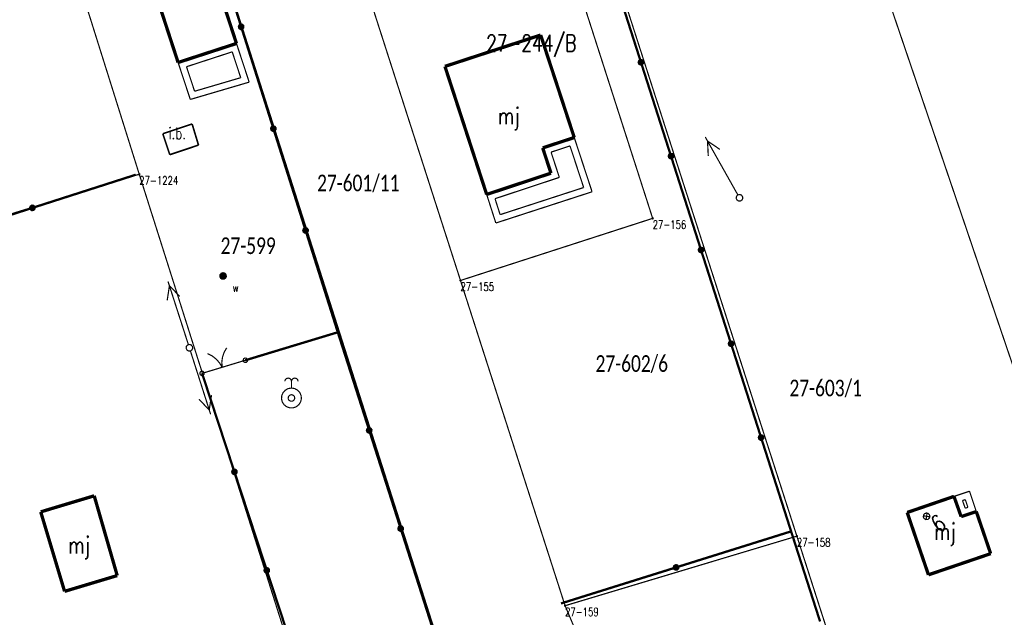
# Model space of a CAD drawing. Header units: metres. Extents: x 7542868 to 7543897, y 5828496 to 5830561.
# Tile 65 of 122: x 7543236 to 7543310, y 5830182 to 5830227. Entities that reach past the tile are written whole.
import ezdxf
from ezdxf.enums import TextEntityAlignment as Align

# ---------------------------------------------------------------- set-up
doc = ezdxf.new("R2010")
doc.units = ezdxf.units.M
doc.header["$MEASUREMENT"] = 0
for name, color, linetype in [('ADRESY_EADTD_T_0', 7, 'Continuous'), ('ADRESY_EAPADR_T_0', 7, 'Continuous'), ('BDOT500_BUIB_E_T_6', 7, 'Continuous'), ('BDOT500_BUIB_L_10', 7, 'Continuous'), ('BDOT500_KTOK_L_1', 7, 'Continuous'), ('BDOT500_KTOK_L_4', 7, 'Continuous'), ('BUDYNKI_EGBB_E_T_0', 7, 'Continuous'), ('BUDYNKI_EGBB_L_0', 7, 'Continuous'), ('BUDYNKI_EGBE_L_0', 7, 'Continuous'), ('BUDYNKI_EGBE_L_1', 7, 'Continuous'), ('GESUT_SUPE_L_3', 7, 'Continuous'), ('GESUT_SUSM_T_3', 7, 'Continuous'), ('GESUT_SUUW_E_T_8', 7, 'Continuous'), ('GESUT_SUUW_T_11', 7, 'Continuous'), ('GESUT_SUUW_T_2', 7, 'Continuous'), ('GLOWNA_BAZA_DZIALKI', 7, 'Continuous'), ('GLOWNA_BAZA_NUMERY_PUNKTOW', 7, 'Continuous'), ('GLOWNA_BAZA_PUNKTY', 7, 'Continuous'), ('SZUMIN_511-1_DROGA_POM_UZUPEL__', 7, 'Continuous')]:
    doc.layers.add(name, color=color, linetype=linetype)
doc.layers.add('Numery_dzialek', color=7, linetype='Continuous', lineweight=13)
doc.styles.add('Legend', font='calibri.ttf')
doc.styles.add('STYL_ARIAL', font='simplex', dxfattribs={"width": 0.75, "oblique": 0.1})

msp = doc.modelspace()

# ---------------------------------------------------------------- linework, layer by layer
at = {"layer": 'ADRESY_EAPADR_T_0', "color": 7, "const_width": 0.09}
for points in [[(7543304.3778, 5830189.5027), (7543303.884, 5830189.5804)], [(7543303.9837, 5830189.7437), (7543304.1164, 5830189.7911), (7543304.2536, 5830189.7594), (7543304.3519, 5830189.6585), (7543304.38, 5830189.5204), (7543304.329, 5830189.3891), (7543304.2151, 5830189.3062), (7543304.0745, 5830189.298), (7543303.9518, 5830189.3672), (7543303.8859, 5830189.4917), (7543303.8978, 5830189.632), (7543303.9837, 5830189.7437)], [(7543304.092, 5830189.2946), (7543304.1697, 5830189.7885)]]:
    msp.add_lwpolyline(points, dxfattribs=at)
at = {"layer": 'BDOT500_BUIB_L_10', "color": 7, "const_width": 0.125}
for points in [[(7543246.6616, 5830218.3156), (7543248.8669, 5830219.0511)], [(7543248.8669, 5830219.0511), (7543249.348, 5830217.4642)], [(7543246.6616, 5830218.3156), (7543247.1868, 5830216.7409)], [(7543247.1868, 5830216.7409), (7543249.348, 5830217.4642)]]:
    msp.add_lwpolyline(points, dxfattribs=at)
at = {"layer": 'BDOT500_KTOK_L_1', "color": 7, "const_width": 0.09}
for points in [[(7543251.125, 5830200.7499), (7543251.1023, 5830201.1333), (7543251.1533, 5830201.5139), (7543251.276, 5830201.8778), (7543251.4661, 5830202.2115)], [(7543250.0305, 5830201.7768), (7543250.3737, 5830201.6046), (7543250.6777, 5830201.3699), (7543250.9313, 5830201.0815), (7543251.125, 5830200.7499)], [(7543251.8428, 5830200.9673), (7543252.8717, 5830201.2788)], [(7543252.7372, 5830201.1749), (7543252.7018, 5830201.2857), (7543252.746, 5830201.3933), (7543252.8489, 5830201.4473), (7543252.9625, 5830201.4225), (7543253.0337, 5830201.3305), (7543253.029, 5830201.2143), (7543252.9507, 5830201.1283), (7543252.8355, 5830201.1127), (7543252.7372, 5830201.1749)], [(7543249.4831, 5830200.1895), (7543249.4478, 5830200.3003), (7543249.4919, 5830200.4079), (7543249.5948, 5830200.462), (7543249.7085, 5830200.4372), (7543249.7796, 5830200.3452), (7543249.7749, 5830200.229), (7543249.6966, 5830200.143), (7543249.5814, 5830200.1274), (7543249.4831, 5830200.1895)], [(7543249.6176, 5830200.2935), (7543250.6465, 5830200.605)], [(7543250.4072, 5830200.5326), (7543251.8428, 5830200.9673)]]:
    msp.add_lwpolyline(points, dxfattribs=at)
at = {"layer": 'BDOT500_KTOK_L_4', "color": 7, "const_width": 0.175}
for points in [[(7543250.1359, 5830234.015), (7543252.5588, 5830226.3575)], [(7543280.3803, 5830230.7424), (7543282.6398, 5830223.687)], [(7543252.4243, 5830226.2536), (7543252.389, 5830226.3644), (7543252.4331, 5830226.472), (7543252.536, 5830226.526), (7543252.6497, 5830226.5012), (7543252.7208, 5830226.4092), (7543252.7161, 5830226.293), (7543252.6379, 5830226.207), (7543252.5226, 5830226.1914), (7543252.4243, 5830226.2536)], [(7543252.5588, 5830226.3575), (7543254.9818, 5830218.7001)], [(7543282.5053, 5830223.5831), (7543282.4699, 5830223.6939), (7543282.514, 5830223.8015), (7543282.617, 5830223.8555), (7543282.7306, 5830223.8307), (7543282.8017, 5830223.7387), (7543282.7971, 5830223.6225), (7543282.7188, 5830223.5365), (7543282.6036, 5830223.5209), (7543282.5053, 5830223.5831)], [(7543282.6398, 5830223.687), (7543284.8993, 5830216.6317)], [(7543254.8473, 5830218.5961), (7543254.8119, 5830218.7069), (7543254.856, 5830218.8145), (7543254.959, 5830218.8685), (7543255.0726, 5830218.8438), (7543255.1437, 5830218.7517), (7543255.1391, 5830218.6356), (7543255.0608, 5830218.5495), (7543254.9456, 5830218.534), (7543254.8473, 5830218.5961)], [(7543254.9818, 5830218.7001), (7543257.4047, 5830211.0426)], [(7543284.7648, 5830216.5278), (7543284.7294, 5830216.6385), (7543284.7735, 5830216.7461), (7543284.8765, 5830216.8002), (7543284.9901, 5830216.7754), (7543285.0612, 5830216.6834), (7543285.0565, 5830216.5672), (7543284.9783, 5830216.4812), (7543284.863, 5830216.4656), (7543284.7648, 5830216.5278)], [(7543284.8993, 5830216.6317), (7543287.1587, 5830209.5764)], [(7543236.8523, 5830212.7398), (7543244.6228, 5830215.231)], [(7543236.7178, 5830212.6359), (7543236.6824, 5830212.7466), (7543236.7266, 5830212.8542), (7543236.8295, 5830212.9083), (7543236.9431, 5830212.8835), (7543237.0143, 5830212.7915), (7543237.0096, 5830212.6753), (7543236.9313, 5830212.5893), (7543236.8161, 5830212.5737), (7543236.7178, 5830212.6359)], [(7543229.0818, 5830210.2486), (7543236.8523, 5830212.7398)], [(7543257.2702, 5830210.9386), (7543257.2349, 5830211.0494), (7543257.279, 5830211.157), (7543257.3819, 5830211.211), (7543257.4956, 5830211.1863), (7543257.5667, 5830211.0943), (7543257.562, 5830210.9781), (7543257.4837, 5830210.8921), (7543257.3685, 5830210.8765), (7543257.2702, 5830210.9386)], [(7543257.4047, 5830211.0426), (7543259.8277, 5830203.3851)], [(7543287.0242, 5830209.4724), (7543286.9889, 5830209.5832), (7543287.033, 5830209.6908), (7543287.136, 5830209.7449), (7543287.2496, 5830209.7201), (7543287.3207, 5830209.6281), (7543287.316, 5830209.5119), (7543287.2378, 5830209.4259), (7543287.1225, 5830209.4103), (7543287.0242, 5830209.4724)], [(7543287.1587, 5830209.5764), (7543289.4182, 5830202.5211)], [(7543252.8717, 5830201.2788), (7543259.8277, 5830203.3851)], [(7543259.8277, 5830203.3851), (7543262.1923, 5830196.0047)], [(7543289.2837, 5830202.4171), (7543289.2484, 5830202.5279), (7543289.2925, 5830202.6355), (7543289.3954, 5830202.6895), (7543289.5091, 5830202.6648), (7543289.5802, 5830202.5727), (7543289.5755, 5830202.4566), (7543289.4973, 5830202.3705), (7543289.382, 5830202.355), (7543289.2837, 5830202.4171)], [(7543289.4182, 5830202.5211), (7543291.6777, 5830195.4657)], [(7543252.0524, 5830192.8851), (7543249.6176, 5830200.2935)], [(7543262.0578, 5830195.9008), (7543262.0224, 5830196.0115), (7543262.0665, 5830196.1191), (7543262.1695, 5830196.1732), (7543262.2831, 5830196.1484), (7543262.3542, 5830196.0564), (7543262.3496, 5830195.9402), (7543262.2713, 5830195.8542), (7543262.1561, 5830195.8386), (7543262.0578, 5830195.9008)], [(7543262.1923, 5830196.0047), (7543264.5569, 5830188.6244)], [(7543291.5432, 5830195.3618), (7543291.5078, 5830195.4726), (7543291.552, 5830195.5801), (7543291.6549, 5830195.6342), (7543291.7685, 5830195.6094), (7543291.8397, 5830195.5174), (7543291.835, 5830195.4012), (7543291.7567, 5830195.3152), (7543291.6415, 5830195.2996), (7543291.5432, 5830195.3618)], [(7543291.6777, 5830195.4657), (7543293.9372, 5830188.4104)], [(7543251.9179, 5830192.7811), (7543251.8826, 5830192.8919), (7543251.9267, 5830192.9995), (7543252.0297, 5830193.0535), (7543252.1433, 5830193.0288), (7543252.2144, 5830192.9367), (7543252.2097, 5830192.8206), (7543252.1315, 5830192.7345), (7543252.0162, 5830192.719), (7543251.9179, 5830192.7811)], [(7543254.4873, 5830185.4766), (7543252.0524, 5830192.8851)], [(7543264.4224, 5830188.5204), (7543264.387, 5830188.6312), (7543264.4312, 5830188.7388), (7543264.5341, 5830188.7928), (7543264.6477, 5830188.7681), (7543264.7188, 5830188.6761), (7543264.7142, 5830188.5599), (7543264.6359, 5830188.4739), (7543264.5207, 5830188.4583), (7543264.4224, 5830188.5204)], [(7543264.5569, 5830188.6244), (7543266.9215, 5830181.244)], [(7543293.9372, 5830188.4104), (7543285.2797, 5830185.6997)], [(7543293.9372, 5830188.4104), (7543296.1147, 5830181.6325)], [(7543254.3528, 5830185.3727), (7543254.3174, 5830185.4834), (7543254.3615, 5830185.591), (7543254.4645, 5830185.6451), (7543254.5781, 5830185.6203), (7543254.6492, 5830185.5283), (7543254.6446, 5830185.4121), (7543254.5663, 5830185.3261), (7543254.4511, 5830185.3105), (7543254.3528, 5830185.3727)], [(7543256.9221, 5830178.0682), (7543254.4873, 5830185.4766)], [(7543285.2797, 5830185.6997), (7543276.6223, 5830182.989)], [(7543285.1452, 5830185.5957), (7543285.1099, 5830185.7065), (7543285.154, 5830185.8141), (7543285.257, 5830185.8682), (7543285.3706, 5830185.8434), (7543285.4417, 5830185.7514), (7543285.437, 5830185.6352), (7543285.3588, 5830185.5492), (7543285.2435, 5830185.5336), (7543285.1452, 5830185.5957)]]:
    msp.add_lwpolyline(points, dxfattribs=at)
at = {"layer": 'BUDYNKI_EGBB_L_0', "color": 34, "const_width": 0.25}
for points in [[(7543249.5584, 5830233.1981), (7543252.2052, 5830225.1053)], [(7543247.8145, 5830223.6745), (7543245.1881, 5830231.7174)], [(7543267.89, 5830223.38), (7543275.09, 5830225.74)], [(7543275.09, 5830225.74), (7543277.62, 5830218.03)], [(7543252.2052, 5830225.1053), (7543247.8145, 5830223.6745)], [(7543271.03, 5830213.75), (7543267.89, 5830223.38)], [(7543277.62, 5830218.03), (7543275.2446, 5830217.2505)], [(7543275.2446, 5830217.2505), (7543275.8682, 5830215.3502)], [(7543275.8682, 5830215.3502), (7543271.03, 5830213.75)], [(7543237.4783, 5830189.8774), (7543241.5005, 5830191.0856)], [(7543241.5005, 5830191.0856), (7543243.2325, 5830185.0867)], [(7543302.6686, 5830189.8314), (7543306.19, 5830191.04)], [(7543306.19, 5830191.04), (7543306.73, 5830189.52)], [(7543239.2702, 5830183.899), (7543237.4783, 5830189.8774)], [(7543306.73, 5830189.52), (7543307.87, 5830189.9)], [(7543307.87, 5830189.9), (7543308.9512, 5830186.7347)], [(7543304.2715, 5830185.1419), (7543302.6686, 5830189.8314)], [(7543308.9512, 5830186.7347), (7543304.2715, 5830185.1419)], [(7543243.2325, 5830185.0867), (7543239.2702, 5830183.899)]]:
    msp.add_lwpolyline(points, dxfattribs=at)
at = {"layer": 'BUDYNKI_EGBE_L_0', "color": 7, "const_width": 0.09}
for points in [[(7543252.2052, 5830225.1053), (7543247.8145, 5830223.6745)], [(7543253.1609, 5830222.1973), (7543252.2052, 5830225.1053)], [(7543248.4464, 5830223.3545), (7543251.8859, 5830224.4754)], [(7543251.8859, 5830224.4754), (7543252.5248, 5830222.5314)], [(7543247.8145, 5830223.6745), (7543248.7306, 5830220.8942)], [(7543249.054, 5830221.5105), (7543248.4464, 5830223.3545)], [(7543248.7306, 5830220.8942), (7543253.1609, 5830222.1973)], [(7543252.5248, 5830222.5314), (7543249.054, 5830221.5105)], [(7543306.19, 5830191.04), (7543307.36, 5830191.43)], [(7543307.36, 5830191.43), (7543307.87, 5830189.9)], [(7543306.73, 5830189.52), (7543306.19, 5830191.04)], [(7543306.8318, 5830190.7269), (7543307.0438, 5830190.7975)], [(7543307.037, 5830190.1494), (7543306.8318, 5830190.7269)], [(7543307.0438, 5830190.7975), (7543307.2375, 5830190.2162)], [(7543307.2375, 5830190.2162), (7543307.037, 5830190.1494)], [(7543307.87, 5830189.9), (7543306.73, 5830189.52)]]:
    msp.add_lwpolyline(points, dxfattribs=at)
at = {"layer": 'BUDYNKI_EGBE_L_1', "color": 7, "const_width": 0.09}
for points in [[(7543277.62, 5830218.03), (7543275.2446, 5830217.2505)], [(7543275.8756, 5830216.9313), (7543277.3009, 5830217.3991)], [(7543277.3009, 5830217.3991), (7543278.3284, 5830214.2707)], [(7543278.96, 5830213.95), (7543277.62, 5830218.03)], [(7543275.2446, 5830217.2505), (7543275.8682, 5830215.3502)], [(7543276.4988, 5830215.0322), (7543275.8756, 5830216.9313)], [(7543275.8682, 5830215.3502), (7543271.03, 5830213.75)], [(7543271.6575, 5830213.4309), (7543276.4988, 5830215.0322)], [(7543271.03, 5830213.75), (7543271.72, 5830211.6)], [(7543271.72, 5830211.6), (7543278.96, 5830213.95)], [(7543278.3284, 5830214.2707), (7543272.0428, 5830212.2305)], [(7543272.0428, 5830212.2305), (7543271.6575, 5830213.4309)]]:
    msp.add_lwpolyline(points, dxfattribs=at)
at = {"layer": 'GESUT_SUPE_L_3', "color": 1, "const_width": 0.09}
for points in [[(7543289.9292, 5830213.715), (7543287.4755, 5830218.0715)], [(7543287.7023, 5830216.6499), (7543287.6473, 5830217.7665)], [(7543288.5737, 5830217.1406), (7543287.6473, 5830217.7665)], [(7543248.5873, 5830202.4551), (7543247.0521, 5830207.2136)], [(7543246.9908, 5830205.7752), (7543247.1596, 5830206.8805)], [(7543247.9424, 5830206.0823), (7543247.1596, 5830206.8805)], [(7543250.2614, 5830197.2161), (7543248.7401, 5830201.979)], [(7543250.1549, 5830197.5495), (7543249.3744, 5830198.3499)], [(7543250.1549, 5830197.5495), (7543250.327, 5830198.6542)]]:
    msp.add_lwpolyline(points, dxfattribs=at)
at = {"layer": 'GESUT_SUSM_T_3', "color": 7, "const_width": 0.09}
for points in [[(7543290.0519, 5830213.7471), (7543290.187, 5830213.7074), (7543290.2793, 5830213.601), (7543290.2993, 5830213.4616), (7543290.2408, 5830213.3334), (7543290.1223, 5830213.2573), (7543289.9814, 5830213.2573), (7543289.8629, 5830213.3334), (7543289.8044, 5830213.4616), (7543289.8245, 5830213.601), (7543289.9167, 5830213.7074), (7543290.0519, 5830213.7471)], [(7543248.6641, 5830202.4672), (7543248.7992, 5830202.4275), (7543248.8915, 5830202.321), (7543248.9115, 5830202.1816), (7543248.853, 5830202.0534), (7543248.7345, 5830201.9773), (7543248.5936, 5830201.9773), (7543248.4751, 5830202.0534), (7543248.4166, 5830202.1816), (7543248.4367, 5830202.321), (7543248.5289, 5830202.4275), (7543248.6641, 5830202.4672)]]:
    msp.add_lwpolyline(points, dxfattribs=at)
at = {"layer": 'GESUT_SUUW_T_11', "color": 7, "const_width": 0.09}
for points in [[(7543251.1969, 5830207.8656), (7543251.332, 5830207.8259), (7543251.4243, 5830207.7195), (7543251.4443, 5830207.58), (7543251.3858, 5830207.4519), (7543251.2673, 5830207.3757), (7543251.1264, 5830207.3757), (7543251.0079, 5830207.4519), (7543250.9494, 5830207.58), (7543250.9695, 5830207.7195), (7543251.0617, 5830207.8259), (7543251.1969, 5830207.8656)], [(7543251.1969, 5830207.8406), (7543251.3291, 5830207.7976), (7543251.4109, 5830207.6851), (7543251.4109, 5830207.5461), (7543251.3291, 5830207.4336), (7543251.1969, 5830207.3906), (7543251.0646, 5830207.4336), (7543250.9829, 5830207.5461), (7543250.9829, 5830207.6851), (7543251.0646, 5830207.7976), (7543251.1969, 5830207.8406)], [(7543251.1969, 5830207.8156), (7543251.3254, 5830207.7688), (7543251.3938, 5830207.6503), (7543251.3701, 5830207.5156), (7543251.2653, 5830207.4277), (7543251.1285, 5830207.4277), (7543251.0237, 5830207.5156), (7543250.9999, 5830207.6503), (7543251.0683, 5830207.7688), (7543251.1969, 5830207.8156)], [(7543251.1969, 5830207.7906), (7543251.3094, 5830207.7497), (7543251.3692, 5830207.646), (7543251.3484, 5830207.5281), (7543251.2567, 5830207.4512), (7543251.137, 5830207.4512), (7543251.0453, 5830207.5281), (7543251.0245, 5830207.646), (7543251.0844, 5830207.7497), (7543251.1969, 5830207.7906)], [(7543251.1969, 5830207.7656), (7543251.3029, 5830207.7217), (7543251.3469, 5830207.6156), (7543251.3029, 5830207.5095), (7543251.1969, 5830207.4656), (7543251.0908, 5830207.5095), (7543251.0469, 5830207.6156), (7543251.0908, 5830207.7217), (7543251.1969, 5830207.7656)], [(7543251.1969, 5830207.7406), (7543251.2853, 5830207.704), (7543251.3219, 5830207.6156), (7543251.2853, 5830207.5272), (7543251.1969, 5830207.4906), (7543251.1085, 5830207.5272), (7543251.0719, 5830207.6156), (7543251.1085, 5830207.704), (7543251.1969, 5830207.7406)], [(7543251.1969, 5830207.7156), (7543251.2676, 5830207.6863), (7543251.2969, 5830207.6156), (7543251.2676, 5830207.5449), (7543251.1969, 5830207.5156), (7543251.1262, 5830207.5449), (7543251.0969, 5830207.6156), (7543251.1262, 5830207.6863), (7543251.1969, 5830207.7156)], [(7543251.1969, 5830207.6906), (7543251.2499, 5830207.6686), (7543251.2719, 5830207.6156), (7543251.2499, 5830207.5626), (7543251.1969, 5830207.5406), (7543251.1438, 5830207.5626), (7543251.1219, 5830207.6156), (7543251.1438, 5830207.6686), (7543251.1969, 5830207.6906)], [(7543251.1969, 5830207.6656), (7543251.2322, 5830207.651), (7543251.2469, 5830207.6156), (7543251.2322, 5830207.5803), (7543251.1969, 5830207.5656), (7543251.1615, 5830207.5803), (7543251.1469, 5830207.6156), (7543251.1615, 5830207.651), (7543251.1969, 5830207.6656)], [(7543251.1969, 5830207.6406), (7543251.2145, 5830207.6333), (7543251.2219, 5830207.6156), (7543251.2145, 5830207.5979), (7543251.1969, 5830207.5906), (7543251.1792, 5830207.5979), (7543251.1719, 5830207.6156), (7543251.1792, 5830207.6333), (7543251.1969, 5830207.6406)], [(7543251.1969, 5830207.6228), (7543251.2019, 5830207.6207), (7543251.204, 5830207.6156), (7543251.2019, 5830207.6106), (7543251.1969, 5830207.6085), (7543251.1918, 5830207.6106), (7543251.1897, 5830207.6156), (7543251.1918, 5830207.6207), (7543251.1969, 5830207.6228)]]:
    msp.add_lwpolyline(points, dxfattribs=at)
at = {"layer": 'GESUT_SUUW_T_2', "color": 7, "const_width": 0.09}
for points in [[(7543255.8416, 5830199.6901), (7543255.8751, 5830199.8151), (7543255.9666, 5830199.9066), (7543256.0916, 5830199.9401), (7543256.2166, 5830199.9066), (7543256.3081, 5830199.8151), (7543256.3416, 5830199.6901)], [(7543256.3416, 5830199.6901), (7543256.3751, 5830199.8151), (7543256.4666, 5830199.9066), (7543256.5916, 5830199.9401), (7543256.7166, 5830199.9066), (7543256.8081, 5830199.8151), (7543256.8416, 5830199.6901)], [(7543256.3416, 5830199.1901), (7543256.3416, 5830199.6901)], [(7543256.3416, 5830199.1901), (7543256.5851, 5830199.1494), (7543256.8022, 5830199.0319), (7543256.9694, 5830198.8503), (7543257.0686, 5830198.6242), (7543257.089, 5830198.3781), (7543257.0284, 5830198.1388), (7543256.8934, 5830197.9321), (7543256.6985, 5830197.7805), (7543256.465, 5830197.7003), (7543256.2181, 5830197.7003), (7543255.9846, 5830197.7805), (7543255.7898, 5830197.9321), (7543255.6547, 5830198.1388), (7543255.5941, 5830198.3781), (7543255.6145, 5830198.6242), (7543255.7137, 5830198.8503), (7543255.8809, 5830199.0319), (7543256.098, 5830199.1494), (7543256.3416, 5830199.1901)], [(7543256.3416, 5830198.6901), (7543256.4767, 5830198.6504), (7543256.569, 5830198.5439), (7543256.589, 5830198.4045), (7543256.5305, 5830198.2763), (7543256.412, 5830198.2002), (7543256.2711, 5830198.2002), (7543256.1526, 5830198.2763), (7543256.0941, 5830198.4045), (7543256.1142, 5830198.5439), (7543256.2064, 5830198.6504), (7543256.3416, 5830198.6901)]]:
    msp.add_lwpolyline(points, dxfattribs=at)
at = {"layer": 'GLOWNA_BAZA_DZIALKI', "color": 92, "lineweight": 20, "const_width": 0.09}
for points in [[(7543244.89, 5830215.27), (7543232.4, 5830255.02)], [(7543270.21, 5830171.27), (7543245.06, 5830250.06)], [(7543269.06, 5830207.28), (7543256.65, 5830245.83)], [(7543283.52, 5830211.95), (7543274.75, 5830239.21)], [(7543278.32, 5830237.91), (7543294.37, 5830188.05)], [(7543324.24, 5830160.85), (7543299.61, 5830233.25)], [(7543218.22, 5830207.02), (7543244.89, 5830215.27)], [(7543257.95, 5830174.14), (7543244.89, 5830215.27)], [(7543269.06, 5830207.28), (7543283.52, 5830211.95)], [(7543276.93, 5830182.82), (7543269.06, 5830207.28)], [(7543294.37, 5830188.05), (7543276.93, 5830182.82)], [(7543305.12, 5830154.65), (7543294.37, 5830188.05)], [(7543280.13, 5830175.25), (7543276.93, 5830182.82)]]:
    msp.add_lwpolyline(points, dxfattribs=at)
at = {"layer": 'GLOWNA_BAZA_PUNKTY', "color": 7, "const_width": 0.09}
for points in [[(7543244.89, 5830215.315), (7543244.9218, 5830215.3018), (7543244.935, 5830215.27), (7543244.9218, 5830215.2382), (7543244.89, 5830215.225), (7543244.8582, 5830215.2382), (7543244.845, 5830215.27), (7543244.8582, 5830215.3018), (7543244.89, 5830215.315)], [(7543283.52, 5830211.995), (7543283.5518, 5830211.9818), (7543283.565, 5830211.95), (7543283.5518, 5830211.9182), (7543283.52, 5830211.905), (7543283.4882, 5830211.9182), (7543283.475, 5830211.95), (7543283.4882, 5830211.9818), (7543283.52, 5830211.995)], [(7543269.06, 5830207.325), (7543269.0918, 5830207.3118), (7543269.105, 5830207.28), (7543269.0918, 5830207.2482), (7543269.06, 5830207.235), (7543269.0282, 5830207.2482), (7543269.015, 5830207.28), (7543269.0282, 5830207.3118), (7543269.06, 5830207.325)], [(7543294.37, 5830188.095), (7543294.4018, 5830188.0818), (7543294.415, 5830188.05), (7543294.4018, 5830188.0182), (7543294.37, 5830188.005), (7543294.3382, 5830188.0182), (7543294.325, 5830188.05), (7543294.3382, 5830188.0818), (7543294.37, 5830188.095)], [(7543276.93, 5830182.865), (7543276.9618, 5830182.8518), (7543276.975, 5830182.82), (7543276.9618, 5830182.7882), (7543276.93, 5830182.775), (7543276.8982, 5830182.7882), (7543276.885, 5830182.82), (7543276.8982, 5830182.8518), (7543276.93, 5830182.865)]]:
    msp.add_lwpolyline(points, dxfattribs=at)
at = {"layer": 'SZUMIN_511-1_DROGA_POM_UZUPEL__', "color": 3, "const_width": 0.09}
for points in [[(7543270.21, 5830171.27), (7543245.06, 5830250.06)], [(7543256.65, 5830245.83), (7543269.06, 5830207.28)], [(7543283.52, 5830211.95), (7543274.75, 5830239.21)], [(7543278.32, 5830237.91), (7543294.37, 5830188.05)], [(7543269.06, 5830207.28), (7543283.52, 5830211.95)], [(7543294.37, 5830188.05), (7543305.12, 5830154.65)]]:
    msp.add_lwpolyline(points, dxfattribs=at)
at = {"layer": 'SZUMIN_511-1_DROGA_POM_UZUPEL__', "color": 7, "const_width": 0.09}
for points in [[(7543270.21, 5830171.27), (7543245.06, 5830250.06)], [(7543256.65, 5830245.83), (7543269.06, 5830207.28)], [(7543283.52, 5830211.95), (7543274.75, 5830239.21)], [(7543278.32, 5830237.91), (7543294.37, 5830188.05)], [(7543269.06, 5830207.28), (7543283.52, 5830211.95)], [(7543294.37, 5830188.05), (7543305.12, 5830154.65)]]:
    msp.add_lwpolyline(points, dxfattribs=at)

# ---------------------------------------------------------------- texts
at = {"layer": 'ADRESY_EADTD_T_0', "color": 214, "style": 'STYL_ARIAL', "width": 0.75}
msp.add_text('6', height=1.25, rotation=36.059, dxfattribs=at).set_placement((7543304.3148, 5830189.2889), align=Align.TOP_LEFT)
at = {"layer": 'BDOT500_BUIB_E_T_6', "color": 7, "style": 'STYL_ARIAL', "width": 0.75}
msp.add_text('i.b.', height=0.875, dxfattribs=at).set_placement((7543247.0918, 5830218.7803), align=Align.TOP_LEFT)
at = {"layer": 'BUDYNKI_EGBB_E_T_0', "color": 7, "style": 'STYL_ARIAL', "width": 0.75}
for p in [(7543272.6993, 5830219.6537), (7543305.5081, 5830188.3943), (7543240.3671, 5830187.383)]:
    msp.add_text('mj', height=1.25, dxfattribs=at).set_placement(p, align=Align.MIDDLE_CENTER)
at = {"layer": 'GESUT_SUUW_E_T_8', "color": 7, "style": 'STYL_ARIAL', "width": 0.75}
msp.add_text('w', height=0.625, dxfattribs=at).set_placement((7543251.9248, 5830207.0473), align=Align.TOP_LEFT)
at = {"layer": 'GLOWNA_BAZA_NUMERY_PUNKTOW', "color": 7, "style": 'STYL_ARIAL', "width": 0.75}
for s, p in [('27-1224', (7543244.89, 5830215.1137)), ('27-156', (7543283.52, 5830211.7938)), ('27-155', (7543269.06, 5830207.1238)), ('27-158', (7543294.37, 5830187.8937)), ('27-159', (7543276.93, 5830182.6638))]:
    msp.add_text(s, height=0.625, dxfattribs=at).set_placement(p, align=Align.TOP_LEFT)
at = {"layer": 'Numery_dzialek', "color": 92, "linetype": 'Continuous', "style": 'Legend', "width": 0.75}
for s, p in [('27-601/11', (7543258.27, 5830215.2375)), ('27-599', (7543251.01, 5830210.5175)), ('27-602/6', (7543279.22, 5830201.6575)), ('27-603/1', (7543293.81, 5830199.8175))]:
    msp.add_text(s, height=1.25, dxfattribs=at).set_placement(p, align=Align.TOP_LEFT)
at = {"layer": 'SZUMIN_511-1_DROGA_POM_UZUPEL__', "color": 7, "style": 'STYL_ARIAL', "width": 0.75}
msp.add_text('27-244/B', height=1.25, dxfattribs=at).set_placement((7543270.99, 5830225.7575), align=Align.TOP_LEFT)

doc.saveas('drawing.dxf')
